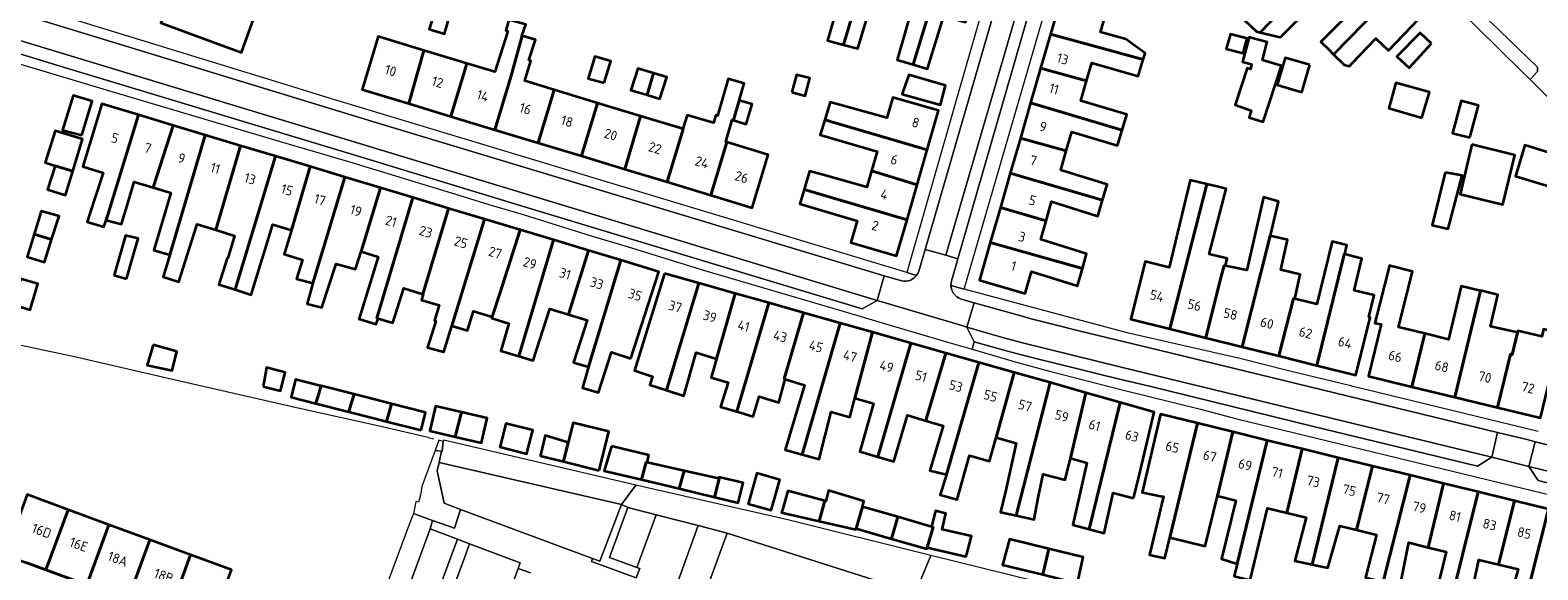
# Model space of a CAD drawing. Extents: x 152761 to 155748, y 459947 to 462743.
# Tile 167 of 256: x 154426 to 154635, y 462317 to 462392. Entities that reach past the tile are written whole.
import ezdxf
from ezdxf.enums import TextEntityAlignment as Align

# ---------------------------------------------------------------- set-up
doc = ezdxf.new("R2010")
doc.units = 0
doc.header["$LTSCALE"] = 0.75
for name, color, linetype, lineweight in [('B-RO-GR-BEPLANTING_CULTUUR_HEESTERS-GV', 251, 'CONTINUOUS', 18), ('B-RO-IE-TERREINAFSCHEIDING_KUNSTMATIG_MUUR-G', 251, 'IE-TERREINAFSCHEIDING-KUNSTMATIG-DICHT', 18), ('B-RO-OG-BEBOUWING-GV', 6, 'CONTINUOUS', 35), ('B-RO-OG-BEBOUWING-T18', 1, 'CONTINUOUS', 18), ('B-RO-OG-TERREIN_CULTUURSCHEIDING-GV', 251, 'CONTINUOUS', 18), ('B-RO-VH-VERHARDING_BEDRIJFSVLOERPLAAT-GV', 251, 'CONTINUOUS', 18), ('B-RO-VH-VERHARDING_STRAATBAKSTEEN-GV', 251, 'CONTINUOUS', 18), ('B-RO-VH-VERHARDING_TEGEL-GV', 251, 'CONTINUOUS', 18)]:
    doc.layers.add(name, color=color, linetype=linetype, lineweight=lineweight)
doc.styles.add('NLCS-ISO-M200-T18', font='NLCS-ISO.ttf', dxfattribs={"height": 0.36})
doc.linetypes.add('IE-TERREINAFSCHEIDING-KUNSTMATIG-DICHT', pattern='A,8,-1,[82,NLCS.SHX,S=0.75,R=90,X=0,Y=0],-1', length=10)

msp = doc.modelspace()

# ---------------------------------------------------------------- linework, layer by layer
at = {"layer": 'B-RO-GR-BEPLANTING_CULTUUR_HEESTERS-GV', "flags": 128}
for points in [[(154509.972, 462329.061), (154483.44, 462335.268), (154483.344, 462335.099), (154483.2, 462333.719), (154483.098, 462333.733), (154482.757, 462332.202), (154507.96, 462326.36)], [(154508.84, 462325.973), (154512.742, 462324.969), (154518.581, 462323.466), (154522.57, 462322.44), (154542.998, 462315.929), (154540.175, 462309.511), (154543.62, 462308.28), (154545.71, 462313.97), (154548.433, 462313.831), (154548.54, 462314.12), (154550.703, 462319.344), (154530.947, 462324.24), (154509.972, 462329.061), (154507.96, 462326.36)], [(154577.648, 462312.556), (154568.469, 462314.941), (154550.703, 462319.344), (154548.54, 462314.12), (154565.06, 462309.98), (154564.711, 462308.589), (154566.453, 462307.955), (154567.03, 462309.46), (154576.484, 462306.028)]]:
    msp.add_lwpolyline(points, close=True, dxfattribs=at)
at = {"layer": 'B-RO-IE-TERREINAFSCHEIDING_KUNSTMATIG_MUUR-G', "flags": 128}
for points in [[(154481.268, 462335.627), (154474.305, 462337.257), (154463.467, 462339.669), (154446.952, 462343.449), (154432.4, 462346.776), (154410.205, 462351.511)], [(154481.268, 462335.627), (154482.058, 462335.452)]]:
    msp.add_lwpolyline(points, dxfattribs=at)
at = {"layer": 'B-RO-OG-BEBOUWING-GV', "flags": 128}
for points in [[(154594.328, 462393.565), (154594.058, 462393.297), (154595.714, 462391.756), (154596.251, 462391.625), (154609.951, 462405.835), (154606.32, 462409.327), (154599.915, 462402.649), (154601.733, 462400.901)], [(154537.946, 462405.417), (154536.101, 462398.724), (154538.588, 462397.999), (154536.438, 462390.511), (154538.666, 462389.919), (154542.857, 462404.018)], [(154596.251, 462391.625), (154599.014, 462390.95), (154599.091, 462391.027), (154605.427, 462397.349), (154607.009, 462395.828), (154613.371, 462402.547), (154609.951, 462405.835)], [(154545.744, 462395.912), (154547.652, 462402.652), (154542.857, 462404.018), (154538.666, 462389.919), (154540.644, 462389.394), (154542.829, 462396.762)], [(154547.652, 462402.652), (154545.744, 462395.912), (154548.203, 462395.194), (154546.055, 462387.821), (154548.266, 462387.167), (154552.549, 462401.257)], [(154548.266, 462387.167), (154550.283, 462386.571), (154552.519, 462393.935), (154555.527, 462393.057), (154557.508, 462399.844), (154552.549, 462401.257)], [(154606.392, 462388.581), (154616.79, 462399.259), (154613.371, 462402.547), (154607.009, 462395.828), (154608.591, 462394.306), (154604.631, 462390.306), (154605.715, 462389.244)], [(154442.675, 462395.714), (154444.981, 462394.705), (154444.302, 462392.969), (154455.464, 462388.859), (154457.486, 462394.488), (154445.019, 462400.634)], [(154608.969, 462387.389), (154612.23, 462390.806), (154613.982, 462389.122), (154620.395, 462395.792), (154616.79, 462399.259), (154606.392, 462388.581), (154607.861, 462387.142), (154608.579, 462386.981)], [(154482.345, 462395.136), (154481.373, 462392.084), (154483.525, 462391.436), (154484.37, 462394.513)], [(154567.25, 462391.389), (154580.062, 462387.883), (154580.323, 462388.774), (154577.672, 462390.712), (154574.176, 462391.665), (154575.081, 462394.799), (154568.761, 462396.623)], [(154490.483, 462378.176), (154492.687, 462385.493), (154494.262, 462391.132), (154494.217, 462391.145), (154494.731, 462392.713), (154492.407, 462393.362), (154492.001, 462391.902), (154492.271, 462391.794), (154490.472, 462386.165), (154486.59, 462387.341), (154484.385, 462380.025)], [(154478.577, 462381.786), (154480.643, 462389.145), (154474.345, 462391.054), (154472.128, 462383.741)], [(154496.457, 462376.365), (154498.691, 462383.673), (154494.606, 462384.911), (154495.46, 462387.685), (154495.189, 462387.794), (154496.082, 462390.604), (154494.262, 462391.132), (154492.687, 462385.493), (154490.483, 462378.176)], [(154565.896, 462386.697), (154572.227, 462384.91), (154572.952, 462387.421), (154579.388, 462385.583), (154580.062, 462387.883), (154567.25, 462391.389)], [(154593.974, 462389.129), (154594.435, 462390.796), (154592.138, 462391.391), (154591.862, 462390.452), (154591.543, 462389.364), (154593.867, 462388.742)], [(154597.116, 462389.992), (154597.192, 462390.282), (154594.986, 462390.882), (154594.705, 462390.958), (154593.813, 462387.553), (154595.056, 462387.229), (154594.894, 462386.553), (154594.461, 462386.688), (154592.785, 462381.634), (154595.001, 462380.85), (154594.731, 462379.85), (154596.658, 462379.288), (154599.164, 462386.985), (154596.543, 462387.796)], [(154619.919, 462390.096), (154618.352, 462391.583), (154615.108, 462388.314), (154616.811, 462386.719)], [(154480.643, 462389.145), (154478.577, 462381.786), (154484.385, 462380.025), (154486.59, 462387.341)], [(154505.569, 462384.669), (154506.489, 462387.642), (154504.273, 462388.291), (154503.38, 462385.264)], [(154511.503, 462382.984), (154512.417, 462385.987), (154510.21, 462386.658), (154509.279, 462383.649)], [(154572.227, 462384.91), (154565.896, 462386.697), (154564.503, 462381.872), (154577.17, 462378.129), (154577.827, 462380.3), (154571.439, 462382.179)], [(154603.112, 462387.146), (154599.68, 462388.092), (154598.571, 462384.376), (154602.003, 462383.362)], [(154511.503, 462382.984), (154513.285, 462382.452), (154514.237, 462385.433), (154512.417, 462385.987)], [(154523.441, 462379.497), (154524.252, 462382.195), (154524.658, 462383.627), (154524.935, 462384.571), (154522.731, 462385.218), (154522.009, 462382.817), (154521.225, 462380.114), (154521.009, 462380.196), (154520.684, 462379.115), (154517.036, 462380.196), (154516.455, 462378.287), (154516.513, 462378.269), (154514.297, 462370.956), (154520.298, 462369.137), (154522.523, 462376.447), (154522.371, 462376.493), (154523.279, 462379.546)], [(154531.535, 462383.351), (154533.346, 462382.864), (154534.022, 462385.324), (154532.157, 462385.783)], [(154546.864, 462383.394), (154546.765, 462383.108), (154552.069, 462381.625), (154552.107, 462381.777), (154552.734, 462384.282), (154547.679, 462385.759)], [(154618.594, 462379.842), (154619.628, 462383.347), (154614.987, 462384.652), (154613.998, 462381.134)], [(154433.411, 462377.424), (154434.837, 462382.104), (154432.199, 462382.922), (154430.719, 462378.097)], [(154498.691, 462383.673), (154496.457, 462376.365), (154502.438, 462374.552), (154504.647, 462381.867)], [(154536.058, 462379.531), (154550.234, 462375.402), (154551.798, 462380.812), (154545.468, 462382.643), (154545.333, 462382.177), (154544.652, 462379.82), (154536.794, 462382.006)], [(154436.753, 462365.697), (154441.203, 462380.223), (154436.157, 462381.743), (154433.535, 462373.085), (154436.319, 462372.235), (154434.444, 462366.445), (154434.114, 462365.424), (154436.454, 462364.744)], [(154508.442, 462372.731), (154510.613, 462380.058), (154504.647, 462381.867), (154502.438, 462374.552)], [(154524.252, 462382.195), (154523.441, 462379.497), (154525.225, 462378.952), (154526.009, 462381.708)], [(154563.094, 462376.99), (154569.441, 462375.254), (154570.194, 462377.865), (154576.527, 462376.002), (154577.17, 462378.129), (154564.503, 462381.872)], [(154625.208, 462377.088), (154626.394, 462381.539), (154624.013, 462382.173), (154622.826, 462377.722)], [(154441.203, 462380.223), (154436.753, 462365.697), (154438.889, 462365.121), (154439.789, 462368.159), (154440.619, 462370.959), (154443.265, 462370.174), (154445.999, 462378.778)], [(154450.452, 462377.437), (154445.999, 462378.778), (154443.265, 462370.174), (154445.693, 462369.454), (154443.344, 462361.538), (154445.54, 462360.887)], [(154508.442, 462372.731), (154514.297, 462370.956), (154516.513, 462378.269), (154516.455, 462378.287), (154510.613, 462380.058)], [(154550.234, 462375.402), (154536.058, 462379.531), (154535.44, 462377.452), (154543.31, 462375.181), (154542.533, 462372.492), (154548.841, 462370.582)], [(154432.136, 462372.462), (154433.486, 462376.866), (154429.686, 462378.031), (154428.336, 462373.627), (154429.706, 462373.207)], [(154451.917, 462364.318), (154455.34, 462375.964), (154450.452, 462377.437), (154445.54, 462360.887), (154444.643, 462357.849), (154446.804, 462357.151), (154448.289, 462361.82), (154449.341, 462365.126)], [(154520.298, 462369.137), (154526.013, 462367.404), (154528.23, 462374.717), (154522.523, 462376.447)], [(154561.705, 462372.175), (154574.441, 462368.435), (154575.074, 462370.606), (154568.666, 462372.57), (154569.441, 462375.254), (154563.094, 462376.99)], [(154625.509, 462376.115), (154623.887, 462369.251), (154629.751, 462367.844), (154631.428, 462374.655)], [(154460.162, 462374.512), (154455.34, 462375.964), (154451.917, 462364.318), (154454.504, 462363.507), (154453.579, 462360.403), (154453.472, 462360.432), (154452.309, 462356.765), (154454.561, 462356.072)], [(154464.939, 462373.072), (154460.162, 462374.512), (154454.561, 462356.072), (154456.813, 462355.378), (154459.796, 462365.062), (154462.363, 462364.278)], [(154637.562, 462374.58), (154632.834, 462376.03), (154631.524, 462371.759), (154636.252, 462370.309)], [(154432.136, 462372.462), (154429.706, 462373.207), (154428.656, 462369.904), (154431.115, 462369.153)], [(154465.297, 462356.968), (154469.726, 462371.63), (154464.939, 462373.072), (154462.363, 462364.278), (154461.348, 462360.955), (154463.894, 462360.177), (154463.078, 462357.569)], [(154533.198, 462369.93), (154547.433, 462365.713), (154548.841, 462370.582), (154542.533, 462372.492), (154541.885, 462370.25), (154535.831, 462371.93), (154533.938, 462372.456)], [(154574.441, 462368.435), (154561.705, 462372.175), (154560.339, 462367.442), (154566.653, 462365.597), (154567.419, 462368.248), (154573.805, 462366.25)], [(154621.781, 462372.285), (154620.023, 462364.988), (154622.239, 462364.474), (154624.159, 462371.852)], [(154471.992, 462361.347), (154474.673, 462370.14), (154469.726, 462371.63), (154465.297, 462356.968), (154464.516, 462354.125), (154466.557, 462353.586), (154468.564, 462359.625), (154471.224, 462358.897)], [(154474.673, 462370.14), (154471.992, 462361.347), (154474.349, 462360.632), (154471.706, 462352.106), (154471.682, 462352.028), (154474.089, 462351.29), (154474.332, 462352.074), (154474.171, 462352.121), (154479.12, 462368.8)], [(154547.433, 462365.713), (154533.198, 462369.93), (154532.614, 462367.936), (154540.53, 462365.563), (154539.669, 462362.585), (154546, 462360.755)], [(154583.76, 462350.652), (154588.852, 462370.664), (154586.578, 462371.21), (154583.644, 462359.118), (154580.339, 462359.987), (154578.355, 462351.994)], [(154588.721, 462349.421), (154590.687, 462357.37), (154591.256, 462359.403), (154591.447, 462359.363), (154591.669, 462360.397), (154589.21, 462360.965), (154591.536, 462370.018), (154590.487, 462370.27), (154588.852, 462370.664), (154583.76, 462350.652)], [(154479.12, 462368.8), (154474.171, 462352.121), (154474.332, 462352.074), (154476.373, 462351.478), (154477.88, 462356.265), (154480.496, 462355.441), (154484.072, 462367.309)], [(154588.721, 462349.421), (154593.765, 462348.169), (154597.631, 462363.516), (154597.645, 462363.57), (154598.773, 462368.253), (154596.692, 462368.853), (154594.377, 462358.75), (154591.447, 462359.363), (154591.256, 462359.403), (154590.687, 462357.37)], [(154426.803, 462363.724), (154429.224, 462362.993), (154430.257, 462366.229), (154427.774, 462366.921)], [(154483.385, 462347.477), (154483.432, 462347.464), (154484.527, 462351.062), (154489.019, 462365.818), (154484.072, 462367.309), (154480.496, 462355.441), (154480.547, 462355.425), (154480.313, 462354.654), (154480.359, 462354.64), (154482.765, 462353.91), (154482.116, 462351.802), (154482.332, 462351.721), (154481.169, 462348.099)], [(154491.138, 462355.54), (154493.972, 462364.326), (154489.019, 462365.818), (154484.527, 462351.062), (154486.699, 462350.422), (154487.502, 462353.089), (154490.095, 462352.303)], [(154558.942, 462362.603), (154571.673, 462359.003), (154572.251, 462361.046), (154565.903, 462362.998), (154566.653, 462365.597), (154560.339, 462367.442)], [(154429.224, 462362.993), (154426.803, 462363.724), (154425.852, 462360.594), (154428.234, 462359.89)], [(154493.972, 462364.326), (154491.138, 462355.54), (154490.095, 462352.303), (154490.037, 462352.112), (154492.425, 462351.388), (154491.281, 462347.613), (154493.795, 462346.875), (154498.562, 462362.943)], [(154439.552, 462357.587), (154441.167, 462363.126), (154439.448, 462363.564), (154437.852, 462358.069)], [(154498.562, 462362.943), (154493.795, 462346.875), (154495.782, 462346.291), (154498.085, 462353.433), (154500.663, 462352.651), (154503.401, 462361.486)], [(154500.663, 462352.651), (154503.242, 462351.869), (154501.356, 462346.022), (154503.409, 462345.421), (154507.89, 462360.133), (154503.401, 462361.486)], [(154571.673, 462359.003), (154558.942, 462362.603), (154557.43, 462357.365), (154563.751, 462355.54), (154564.635, 462358.604), (154570.999, 462356.618)], [(154597.631, 462363.516), (154593.765, 462348.169), (154598.803, 462346.919), (154600.862, 462354.846), (154601.013, 462354.808), (154601.776, 462358.189), (154599.074, 462358.811), (154599.993, 462362.946), (154599.834, 462362.984)], [(154604.088, 462345.607), (154607.781, 462360.729), (154607.858, 462361.015), (154607.94, 462360.994), (154608.211, 462362.21), (154606.184, 462362.724), (154604.057, 462354.053), (154601.013, 462354.808), (154600.862, 462354.846), (154598.803, 462346.919)], [(154509.281, 462346.568), (154513.133, 462358.554), (154507.89, 462360.133), (154503.409, 462345.421), (154502.606, 462342.511), (154504.818, 462341.875), (154506.578, 462347.444)], [(154607.94, 462360.994), (154607.858, 462361.015), (154607.781, 462360.729), (154604.088, 462345.607), (154609.455, 462344.275), (154611.428, 462352.223), (154611.244, 462352.269), (154611.993, 462355.318), (154611.956, 462355.326), (154609.21, 462355.967), (154610.265, 462360.372), (154609.993, 462360.444)], [(154423.858, 462354), (154426.235, 462353.281), (154427.296, 462356.86), (154424.9, 462357.558)], [(154513.908, 462358.311), (154509.758, 462344.884), (154512.258, 462344.06), (154511.906, 462342.925), (154514.175, 462342.194), (154518.645, 462356.97)], [(154617.194, 462342.65), (154618.969, 462349.998), (154615.348, 462350.872), (154617.293, 462358.593), (154614.375, 462359.328), (154614.093, 462359.399), (154612.093, 462351.462), (154612.963, 462351.292), (154611.21, 462344.096)], [(154518.645, 462356.97), (154514.175, 462342.194), (154516.607, 462341.412), (154518.299, 462347.368), (154521.086, 462346.535), (154523.665, 462355.55)], [(154523.913, 462339.225), (154528.315, 462354.234), (154523.665, 462355.55), (154521.086, 462346.535), (154520.343, 462343.937), (154522.712, 462343.261), (154521.654, 462339.902)], [(154618.969, 462349.998), (154617.194, 462342.65), (154623.124, 462341.218), (154626.675, 462355.923), (154626.671, 462355.924), (154624.035, 462356.565), (154622.247, 462349.207)], [(154631.787, 462350.141), (154628.727, 462350.85), (154628.067, 462351.003), (154629.079, 462355.377), (154626.674, 462355.934), (154626.671, 462355.924), (154626.675, 462355.923), (154623.124, 462341.218), (154629.053, 462339.786), (154630.828, 462347.137), (154631.053, 462347.083)], [(154528.315, 462354.234), (154523.913, 462339.225), (154526.172, 462338.547), (154527.019, 462341.316), (154529.695, 462340.5), (154530.613, 462343.686), (154530.456, 462343.733), (154533.111, 462352.876)], [(154532.937, 462333.306), (154538.213, 462351.432), (154533.111, 462352.876), (154530.456, 462343.733), (154530.613, 462343.686), (154533.282, 462342.888), (154530.606, 462333.952)], [(154540.208, 462341.072), (154542.65, 462350.177), (154538.213, 462351.432), (154532.937, 462333.306), (154535.268, 462332.659), (154536.947, 462339.188), (154539.51, 462338.47)], [(154540.208, 462341.072), (154542.798, 462340.352), (154540.933, 462333.694), (154543.383, 462332.978), (154547.937, 462348.68), (154542.65, 462350.177)], [(154631.787, 462350.141), (154631.053, 462347.083), (154630.828, 462347.137), (154629.053, 462339.786), (154634.983, 462338.354), (154637.739, 462349.767), (154637.835, 462349.743), (154637.9, 462350.007), (154635.411, 462350.621), (154635.168, 462349.621), (154631.844, 462350.378)], [(154443.269, 462348.457), (154442.411, 462345.647), (154445.877, 462344.892), (154446.543, 462347.505)], [(154547.937, 462348.68), (154543.383, 462332.978), (154545.632, 462332.321), (154547.498, 462338.733), (154550.056, 462337.967), (154550.146, 462338.31), (154552.775, 462347.311)], [(154552.775, 462347.311), (154550.146, 462338.31), (154550.056, 462337.967), (154552.417, 462337.272), (154550.593, 462331.06), (154552.885, 462330.512), (154557.357, 462346.014)], [(154458.449, 462342.7), (154460.842, 462342.101), (154461.478, 462344.64), (154458.932, 462345.299)], [(154562.218, 462344.639), (154557.357, 462346.014), (154552.885, 462330.512), (154552.029, 462327.724), (154554.38, 462327.084), (154556.056, 462333.16), (154558.844, 462332.391), (154559.74, 462335.64)], [(154465.745, 462340.33), (154465.835, 462340.663), (154466.457, 462342.767), (154466.337, 462342.798), (154462.927, 462343.664), (154462.302, 462341.204)], [(154466.457, 462342.767), (154465.835, 462340.663), (154465.745, 462340.33), (154470.274, 462339.18), (154470.663, 462340.469), (154471.014, 462341.61)], [(154562.519, 462324.85), (154567.232, 462343.22), (154562.218, 462344.639), (154559.74, 462335.64), (154562.526, 462334.865), (154561.09, 462328.379), (154560.347, 462325.316)], [(154567.232, 462343.22), (154562.519, 462324.85), (154565.023, 462324.312), (154565.553, 462327.301), (154566.266, 462330.59), (154569.306, 462329.811), (154570.01, 462332.784), (154572.151, 462341.827)], [(154471.014, 462341.61), (154470.663, 462340.469), (154470.274, 462339.18), (154473.739, 462338.3), (154475.515, 462337.849), (154475.824, 462338.95), (154476.184, 462340.297)], [(154572.611, 462322.969), (154576.872, 462340.491), (154572.151, 462341.827), (154570.01, 462332.784), (154572.279, 462332.153), (154570.359, 462323.576)], [(154480.266, 462336.642), (154480.882, 462339.104), (154476.184, 462340.297), (154475.824, 462338.95), (154475.515, 462337.849)], [(154485.007, 462335.732), (154485.847, 462339.133), (154482.277, 462339.959), (154481.491, 462336.541)], [(154485.847, 462339.133), (154485.007, 462335.732), (154488.633, 462334.898), (154488.688, 462335.139), (154489.417, 462338.307)], [(154578.743, 462327.254), (154578.787, 462327.425), (154579.483, 462330.15), (154581.594, 462339.155), (154576.872, 462340.491), (154572.611, 462322.969), (154574.654, 462322.418), (154575.939, 462327.982)], [(154587.559, 462337.607), (154582.472, 462338.851), (154579.926, 462328.048), (154580.014, 462328.031), (154582.674, 462327.501), (154582.857, 462327.465), (154580.93, 462319.43), (154583.038, 462318.943), (154583.745, 462321.812)], [(154494.958, 462333.657), (154495.703, 462336.645), (154491.977, 462337.574), (154491.232, 462334.585), (154491.168, 462334.329), (154494.894, 462333.4)], [(154504.875, 462331.094), (154506.209, 462336.462), (154501.273, 462337.689), (154500.594, 462334.953), (154499.941, 462332.323)], [(154592.453, 462336.411), (154587.559, 462337.607), (154583.745, 462321.812), (154588.625, 462320.622), (154590.319, 462327.568)], [(154500.594, 462334.953), (154497.405, 462335.91), (154496.799, 462333.221), (154496.774, 462333.112), (154499.941, 462332.323)], [(154506.608, 462334.421), (154505.581, 462331.042), (154510.72, 462329.818), (154511.368, 462332.213), (154511.5, 462332.177), (154511.743, 462333.203)], [(154592.453, 462336.411), (154590.319, 462327.568), (154592.856, 462326.949), (154590.876, 462318.893), (154593.06, 462318.189), (154597.22, 462335.245)], [(154599.916, 462325.226), (154602.045, 462334.065), (154597.22, 462335.245), (154593.06, 462318.189), (154592.629, 462316.48), (154594.854, 462315.937), (154597.256, 462325.875)], [(154602.045, 462334.065), (154599.916, 462325.226), (154602.577, 462324.577), (154601.032, 462318.615), (154603.415, 462318.103), (154607.033, 462332.846)], [(154609.567, 462322.872), (154611.749, 462331.693), (154607.033, 462332.846), (154603.415, 462318.103), (154605.609, 462317.632), (154607.228, 462323.443)], [(154510.72, 462329.818), (154515.931, 462328.577), (154516.657, 462331.02), (154511.5, 462332.177), (154511.368, 462332.213)], [(154520.812, 462327.415), (154521.479, 462329.935), (154521.391, 462329.959), (154516.657, 462331.02), (154515.931, 462328.577)], [(154528.783, 462326.042), (154529.846, 462329.796), (154526.67, 462330.695), (154525.557, 462326.763), (154525.481, 462326.496), (154528.657, 462325.597)], [(154613.22, 462315.701), (154616.95, 462330.421), (154611.749, 462331.693), (154609.567, 462322.872), (154612.303, 462322.205), (154610.783, 462316.296)], [(154616.95, 462330.421), (154613.22, 462315.701), (154615.587, 462315.135), (154616.76, 462321.117), (154619.45, 462320.461), (154621.563, 462329.293)], [(154521.391, 462329.959), (154521.479, 462329.935), (154520.812, 462327.415), (154520.876, 462327.4), (154524.093, 462326.634), (154524.183, 462326.998), (154524.769, 462329.39), (154521.445, 462330.148)], [(154535.269, 462324.091), (154536.083, 462326.899), (154530.944, 462328.271), (154530.203, 462325.641), (154530.106, 462325.298)], [(154536.083, 462326.899), (154535.269, 462324.091), (154540.344, 462322.904), (154540.408, 462323.061), (154541.282, 462326.073), (154541.485, 462326.836), (154536.566, 462328.297), (154536.214, 462326.864)], [(154622.124, 462311.103), (154626.37, 462328.118), (154621.563, 462329.293), (154619.45, 462320.461), (154621.946, 462319.852), (154620.515, 462313.984), (154620.647, 462313.948), (154619.937, 462311.828)], [(154428.434, 462317.364), (154431.486, 462325.663), (154425.837, 462327.744), (154422.782, 462319.438), (154425.673, 462318.374)], [(154541.282, 462326.073), (154540.408, 462323.061), (154545.281, 462321.648), (154546.159, 462324.656)], [(154626.37, 462328.118), (154622.124, 462311.103), (154624.464, 462310.328), (154625.193, 462312.567), (154625.166, 462312.711), (154626.456, 462318.751), (154629.174, 462318.088), (154631.39, 462326.89)], [(154632.37, 462310.959), (154636.07, 462325.746), (154631.39, 462326.89), (154629.174, 462318.088), (154631.885, 462317.427), (154630.183, 462311.523)], [(154437.135, 462323.582), (154431.486, 462325.663), (154428.434, 462317.364), (154434.088, 462315.297)], [(154546.159, 462324.656), (154545.281, 462321.648), (154550.153, 462320.235), (154550.207, 462320.423), (154551.026, 462323.245), (154550.797, 462323.311)], [(154550.207, 462320.423), (154555.568, 462319.179), (154555.63, 462319.401), (154556.352, 462321.99), (154552.271, 462322.936), (154552.812, 462325.152), (154551.353, 462325.504), (154550.797, 462323.311), (154551.026, 462323.245)], [(154636.07, 462325.746), (154632.37, 462310.959), (154631.443, 462306.726), (154633.782, 462306.397), (154634.634, 462310.375), (154636.229, 462316.367), (154638.788, 462315.743), (154638.95, 462315.703), (154641.088, 462324.519)], [(154439.742, 462313.229), (154442.784, 462321.501), (154437.135, 462323.582), (154434.088, 462315.297)], [(154445.395, 462311.162), (154448.433, 462319.419), (154442.784, 462321.501), (154439.742, 462313.229)], [(154566.201, 462316.696), (154567.042, 462320.246), (154561.585, 462321.579), (154560.676, 462318.205), (154560.639, 462318.066)], [(154567.042, 462320.246), (154566.201, 462316.696), (154570.963, 462315.523), (154571.015, 462315.754), (154571.774, 462319.091)], [(154451.049, 462309.094), (154454.081, 462317.338), (154448.433, 462319.419), (154445.395, 462311.162), (154445.989, 462310.945)]]:
    msp.add_lwpolyline(points, close=True, dxfattribs=at)
msp.add_lwpolyline([(154445.989, 462310.945), (154445.395, 462311.162), (154439.742, 462313.229), (154434.088, 462315.297), (154428.434, 462317.364), (154425.673, 462318.374)], dxfattribs=at)
at = {"layer": 'B-RO-OG-TERREIN_CULTUURSCHEIDING-GV', "flags": 128}
for points in [[(154503.987, 462318.915), (154504.97, 462318.57), (154505.329, 462319.506), (154507.96, 462326.36), (154482.757, 462332.202), (154482.496, 462331.03), (154483.489, 462326.55), (154485.706, 462325.677)], [(154522.57, 462322.44), (154519.51, 462314.01), (154520.21, 462313.76), (154520.11, 462313.5), (154534.23, 462308.3), (154537.66, 462310.41), (154540.175, 462309.511), (154542.998, 462315.929)]]:
    msp.add_lwpolyline(points, close=True, dxfattribs=at)
msp.add_lwpolyline([(154470.181, 462292.183), (154481.545, 462323.014), (154481.874, 462324.187), (154479.222, 462325.128), (154478.619, 462323.622), (154475.317, 462314.668), (154467.526, 462293.618), (154464.698, 462285.977), (154465.391, 462285.722)], dxfattribs=at)
at = {"layer": 'B-RO-VH-VERHARDING_BEDRIJFSVLOERPLAAT-GV', "flags": 128}
msp.add_lwpolyline([(154483.098, 462333.733), (154483.2, 462333.719), (154483.344, 462335.099), (154482.748, 462335.263), (154482.223, 462333.856)], close=True, dxfattribs=at)
at = {"layer": 'B-RO-VH-VERHARDING_STRAATBAKSTEEN-GV', "flags": 128}
for points in [[(154633.293, 462394.631), (154632.154, 462393.452), (154591.972, 462432.274), (154589.803, 462430.052), (154595.415, 462424.634), (154634.547, 462386.835), (154634.572, 462386.225), (154633.537, 462385.111), (154639.095, 462379.626), (154644.696, 462378.175), (154650.792, 462376.647), (154655.64, 462375.373), (154650.376, 462380.454), (154647.64, 462383.094), (154647.188, 462383.453), (154647.216, 462383.482), (154639.001, 462391.383), (154638.727, 462391.059), (154636.169, 462393.52), (154634.472, 462393.481)], [(154412.946, 462394.094), (154414.037, 462391.924), (154414.636, 462391.746), (154431.462, 462386.63), (154472.058, 462374.387), (154494.591, 462367.502), (154541.248, 462353.404), (154543.291, 462354.572)], [(154549.932, 462361.629), (154549.61, 462360.517), (154549.043, 462358.629), (154548.918, 462358.318), (154548.734, 462358.029), (154548.483, 462357.749), (154548.216, 462357.549), (154548.021, 462357.443), (154547.816, 462357.358), (154547.603, 462357.301), (154547.27, 462357.256), (154547.047, 462357.256), (154546.718, 462357.309), (154544.27, 462357.997), (154543.291, 462354.572), (154544.425, 462354.256), (154554.564, 462351.24), (154555.699, 462350.886), (154556.701, 462354.245), (154555.563, 462354.573), (154554.821, 462354.825), (154554.558, 462354.941), (154554.318, 462355.092), (154554.021, 462355.358), (154553.878, 462355.536), (154553.754, 462355.727), (154553.634, 462355.985), (154553.563, 462356.203), (154553.518, 462356.425), (154553.501, 462356.625), (154553.51, 462356.941), (154553.576, 462357.274), (154554.135, 462359.19), (154554.439, 462360.354), (154552.776, 462360.825)], [(154629.025, 462336.344), (154582.273, 462347.725), (154571.344, 462350.34), (154570.083, 462350.655), (154568.822, 462350.968), (154565.522, 462351.791), (154564.412, 462352.094), (154563.332, 462352.408), (154556.701, 462354.245), (154555.699, 462350.886), (154558.883, 462349.954), (154560.812, 462349.416), (154563.398, 462348.723), (154577.007, 462345.341), (154628.236, 462332.915)], [(154628.236, 462332.915), (154577.007, 462345.341), (154563.398, 462348.723), (154560.812, 462349.416), (154558.883, 462349.954), (154555.699, 462350.886), (154556.723, 462348.872), (154559.353, 462348.125), (154561.993, 462347.407), (154565.246, 462346.562), (154571.213, 462345.065), (154574.001, 462344.385), (154576.793, 462343.72), (154580.946, 462342.736), (154603.801, 462337.094), (154626.278, 462331.702)], [(154634.252, 462335.052), (154633.119, 462335.361), (154630.19, 462336.066), (154629.025, 462336.344), (154628.236, 462332.915), (154633.349, 462331.639)], [(154634.252, 462335.052), (154633.349, 462331.639), (154633.372, 462331.634), (154694.861, 462316.723), (154695.632, 462320.179), (154670.812, 462326.151)], [(154694.861, 462316.723), (154633.372, 462331.634), (154634.66, 462329.701), (154653.779, 462324.993), (154692.88, 462315.477)], [(154508.84, 462325.973), (154506.33, 462319.07), (154510.096, 462317.667), (154512.742, 462324.969)], [(154481.545, 462323.014), (154470.181, 462292.183), (154473.949, 462290.812), (154477.229, 462299.661), (154478.029, 462301.869), (154478.852, 462304.069), (154479.652, 462306.278), (154481.292, 462310.701), (154482.918, 462315.158), (154484.589, 462319.612), (154485.301, 462321.598)], [(154515.573, 462315.185), (154519.34, 462313.81), (154519.397, 462314.038), (154519.51, 462314.01), (154522.57, 462322.44), (154518.581, 462323.466)]]:
    msp.add_lwpolyline(points, close=True, dxfattribs=at)
for points in [[(154561.089, 462400.073), (154549.932, 462361.629), (154552.776, 462360.825), (154563.918, 462398.918), (154564.23, 462398.874), (154564.456, 462398.861), (154564.838, 462398.87), (154565.216, 462398.918), (154565.665, 462399.03), (154566.092, 462399.194), (154567.143, 462399.771), (154567.57, 462400.213), (154568.047, 462401.43), (154568.167, 462401.954), (154568.207, 462402.407), (154568.198, 462402.79), (154568.132, 462403.243), (154589.047, 462425.047), (154590.319, 462423.889)], [(154565.962, 462398.553), (154567.143, 462399.771), (154566.092, 462399.194), (154565.665, 462399.03), (154565.216, 462398.918), (154564.838, 462398.87), (154564.456, 462398.861), (154564.23, 462398.874), (154563.918, 462398.918), (154552.776, 462360.825), (154554.439, 462360.354), (154564.556, 462395.29), (154565.133, 462397.222)], [(154543.291, 462354.572), (154544.27, 462357.997), (154474.005, 462379.164), (154417.248, 462396.56), (154416.52, 462396.801), (154415.874, 462397.012), (154410.854, 462398.58)], [(154411.545, 462394.527), (154412.946, 462394.094), (154543.291, 462354.572)], [(154489.581, 462306.234), (154493.701, 462317.545), (154493.989, 462318.327), (154486.985, 462320.963), (154486.278, 462318.989), (154484.607, 462314.536)]]:
    msp.add_lwpolyline(points, dxfattribs=at)
at = {"layer": 'B-RO-VH-VERHARDING_TEGEL-GV', "flags": 128}
for points in [[(154594.817, 462423.008), (154601.029, 462417.191), (154606.681, 462411.613), (154607.649, 462410.658), (154632.414, 462386.219), (154633.537, 462385.111), (154634.572, 462386.225), (154634.547, 462386.835), (154595.415, 462424.634)], [(154561.163, 462400.83), (154559.675, 462401.253), (154559.148, 462399.414), (154553.952, 462381.281), (154553.718, 462380.464), (154547.391, 462358.466), (154548.734, 462358.029), (154548.918, 462358.318), (154549.043, 462358.629), (154549.61, 462360.517)], [(154549.61, 462360.517), (154549.932, 462361.629), (154561.089, 462400.073)], [(154565.133, 462397.222), (154564.556, 462395.29), (154554.439, 462360.354), (154554.135, 462359.19), (154553.576, 462357.274), (154553.51, 462356.941), (154553.501, 462356.625), (154555.338, 462356.132), (154566.881, 462395.933)], [(154554.564, 462351.24), (154544.425, 462354.256), (154543.291, 462354.572), (154541.248, 462353.404), (154494.591, 462367.502), (154472.058, 462374.387), (154431.462, 462386.63), (154414.636, 462391.746), (154414.037, 462391.924), (154412.946, 462394.094), (154411.545, 462394.527)], [(154406.635, 462391.822), (154408.439, 462391.296), (154409.837, 462391.764), (154414.754, 462390.256), (154436.743, 462383.705), (154460.823, 462376.531), (154470.26, 462373.799), (154484.912, 462369.33), (154489.631, 462367.839), (154494.399, 462366.448), (154503.936, 462363.469), (154508.753, 462362.028), (154519.433, 462358.701), (154524.35, 462357.31), (154538.754, 462353.039), (154543.533, 462351.627), (154553.208, 462348.768), (154556.417, 462347.828), (154556.723, 462348.872), (154555.699, 462350.886), (154554.564, 462351.24)], [(154634.648, 462336.486), (154610.806, 462342.278), (154609.063, 462342.695), (154608.751, 462342.77), (154600.138, 462344.862), (154593.433, 462346.551), (154578.036, 462350.075), (154555.338, 462356.132), (154553.501, 462356.625), (154553.518, 462356.425), (154553.563, 462356.203), (154553.634, 462355.985), (154553.754, 462355.727), (154553.878, 462355.536), (154554.021, 462355.358), (154554.318, 462355.092), (154554.558, 462354.941), (154554.821, 462354.825), (154555.563, 462354.573), (154556.701, 462354.245), (154563.332, 462352.408), (154564.412, 462352.094), (154565.522, 462351.791), (154568.822, 462350.968), (154570.083, 462350.655), (154571.344, 462350.34), (154582.273, 462347.725), (154629.025, 462336.344), (154630.19, 462336.066), (154633.119, 462335.361), (154634.252, 462335.052), (154670.812, 462326.151)], [(154692.88, 462315.477), (154653.779, 462324.993), (154634.66, 462329.701), (154633.372, 462331.634), (154633.349, 462331.639), (154628.236, 462332.915), (154626.278, 462331.702), (154603.801, 462337.094), (154580.946, 462342.736), (154576.793, 462343.72), (154574.001, 462344.385), (154571.213, 462345.065), (154565.246, 462346.562), (154561.993, 462347.407), (154559.353, 462348.125), (154556.723, 462348.872), (154556.417, 462347.828), (154562.695, 462345.988), (154567.314, 462344.747), (154577.148, 462342.214), (154587.976, 462339.534), (154592.992, 462338.242), (154632.496, 462328.653), (154705.685, 462310.886)], [(154515.573, 462315.185), (154518.581, 462323.466), (154512.742, 462324.969), (154510.096, 462317.667), (154510.49, 462317.52), (154510, 462316.23), (154503.81, 462318.49), (154503.987, 462318.915), (154485.706, 462325.677), (154484.882, 462323.119), (154481.874, 462324.187), (154481.545, 462323.014), (154485.301, 462321.598), (154486.985, 462320.963), (154493.989, 462318.327), (154493.701, 462317.545), (154495.389, 462316.918)], [(154495.389, 462316.918), (154493.701, 462317.545), (154489.581, 462306.234)]]:
    msp.add_lwpolyline(points, dxfattribs=at)
for points in [[(154544.27, 462357.997), (154546.718, 462357.309), (154547.047, 462357.256), (154547.27, 462357.256), (154547.603, 462357.301), (154547.816, 462357.358), (154548.021, 462357.443), (154548.216, 462357.549), (154548.483, 462357.749), (154548.734, 462358.029), (154547.391, 462358.466), (154466.83, 462382.79), (154462.532, 462384.096), (154424.012, 462395.962), (154416.866, 462399.171), (154416.463, 462398.294), (154415.874, 462397.012), (154416.52, 462396.801), (154417.248, 462396.56), (154474.005, 462379.164)], [(154485.706, 462325.677), (154483.489, 462326.55), (154482.496, 462331.03), (154482.757, 462332.202), (154483.098, 462333.733), (154482.223, 462333.856), (154480.368, 462328.882), (154480.213, 462327.663), (154479.898, 462326.707), (154479.596, 462326.812), (154479.574, 462326.752), (154479.222, 462325.128), (154481.874, 462324.187), (154484.882, 462323.119)], [(154506.33, 462319.07), (154508.84, 462325.973), (154507.96, 462326.36), (154505.329, 462319.506), (154504.97, 462318.57), (154503.987, 462318.915), (154503.81, 462318.49), (154510, 462316.23), (154510.49, 462317.52), (154510.096, 462317.667)], [(154486.985, 462320.963), (154485.301, 462321.598), (154484.589, 462319.612), (154482.918, 462315.158), (154481.292, 462310.701), (154479.652, 462306.278), (154478.852, 462304.069), (154478.029, 462301.869), (154477.229, 462299.661), (154473.949, 462290.812), (154470.181, 462292.183), (154469.97, 462291.61), (154473.741, 462290.24), (154473.482, 462289.378), (154475.136, 462288.834), (154478.923, 462299.038), (154479.718, 462301.252), (154480.536, 462303.447), (154481.341, 462305.661), (154482.981, 462310.078), (154484.607, 462314.536), (154486.278, 462318.989)]]:
    msp.add_lwpolyline(points, close=True, dxfattribs=at)

# ---------------------------------------------------------------- texts
at = {"layer": 'B-RO-OG-BEBOUWING-T18', "style": 'NLCS-ISO-M200-T18'}
for s, rotation, p in [('13', 343.9, (154568.947, 462387.968)), ('10', 343.1, (154476.075, 462386.35)), ('12', 343.1, (154482.559, 462384.759)), ('11', 343.9, (154567.752, 462383.829)), ('14', 343.1, (154488.804, 462382.865)), ('16', 343.1, (154494.692, 462381.08)), ('18', 343.1, (154500.445, 462379.336)), ('20', 343.1, (154506.491, 462377.503)), ('8', 343.9, (154548.626, 462379.162)), ('9', 343.9, (154566.243, 462378.6)), ('5', 343.3, (154437.974, 462377.018)), ('7', 343.3, (154442.528, 462375.646)), ('22', 343.1, (154512.617, 462375.645)), ('9', 343.3, (154447.194, 462374.241)), ('24', 343.1, (154519.092, 462373.682)), ('6', 343.9, (154545.675, 462374.033)), ('7', 343.9, (154564.891, 462373.915)), ('11', 343.2, (154451.839, 462372.841)), ('13', 343.3, (154456.642, 462371.395)), ('26', 343.1, (154524.588, 462371.641)), ('15', 343.2, (154461.744, 462369.857)), ('4', 343.9, (154544.286, 462369.23)), ('17', 343.3, (154466.3, 462368.485)), ('19', 343.3, (154471.283, 462366.983)), ('5', 343.9, (154564.782, 462368.41)), ('21', 343.2, (154476.132, 462365.523)), ('2', 343.9, (154543.04, 462364.919)), ('23', 343.3, (154480.933, 462364.077)), ('25', 343.2, (154485.779, 462362.617)), ('3', 343.9, (154563.328, 462363.373)), ('27', 343.3, (154490.518, 462361.189)), ('29', 343.3, (154495.321, 462359.742)), ('1', 343.9, (154562.165, 462359.346)), ('31', 343.3, (154500.188, 462358.276)), ('33', 343.2, (154504.566, 462356.957)), ('35', 343.3, (154509.857, 462355.363)), ('54', 346.1, (154581.973, 462355.217)), ('37', 344.2, (154515.402, 462353.731)), ('39', 344.2, (154520.191, 462352.376)), ('56', 346.1, (154587.152, 462353.932)), ('58', 346.1, (154592.133, 462352.695)), ('41', 344.2, (154524.857, 462351.056)), ('60', 346.1, (154597.174, 462351.445)), ('62', 346.1, (154602.52, 462350.118)), ('43', 344.2, (154529.915, 462349.624)), ('45', 344.2, (154534.851, 462348.226)), ('64', 346.1, (154607.968, 462348.765)), ('47', 344.2, (154539.567, 462346.892)), ('66', 346.5, (154614.899, 462346.865)), ('49', 344.2, (154544.612, 462345.464)), ('51', 344.2, (154549.381, 462344.114)), ('68', 346.2, (154621.337, 462345.46)), ('70', 346.2, (154627.301, 462343.996)), ('53', 344.2, (154554.19, 462342.753)), ('72', 346.2, (154633.255, 462342.534)), ('55', 344.2, (154558.977, 462341.399)), ('57', 344.2, (154563.746, 462340.049)), ('59', 344.2, (154568.828, 462338.611)), ('61', 344.2, (154573.35, 462337.331)), ('63', 344.2, (154578.517, 462335.869)), ('65', 346.2, (154584.107, 462334.333)), ('67', 346.3, (154589.278, 462333.069)), ('69', 346.2, (154594.163, 462331.875)), ('71', 346.2, (154598.59, 462330.792)), ('73', 346.3, (154603.575, 462329.573)), ('75', 346.3, (154608.563, 462328.354)), ('77', 346.2, (154613.237, 462327.211)), ('79', 346.2, (154618.241, 462325.987)), ('81', 346.3, (154623.16, 462324.785)), ('83', 346.2, (154627.95, 462323.614)), ('16D', 339.8, (154427.843, 462322.742)), ('16E', 339.8, (154432.967, 462320.855)), ('85', 346.3, (154632.741, 462322.442)), ('18A', 339.8, (154438.377, 462318.862)), ('18B', 339.8, (154444.738, 462316.518))]:
    msp.add_text(s, height=1.35, rotation=rotation, dxfattribs=at).set_placement(p, align=Align.MIDDLE)

doc.saveas('drawing.dxf')
